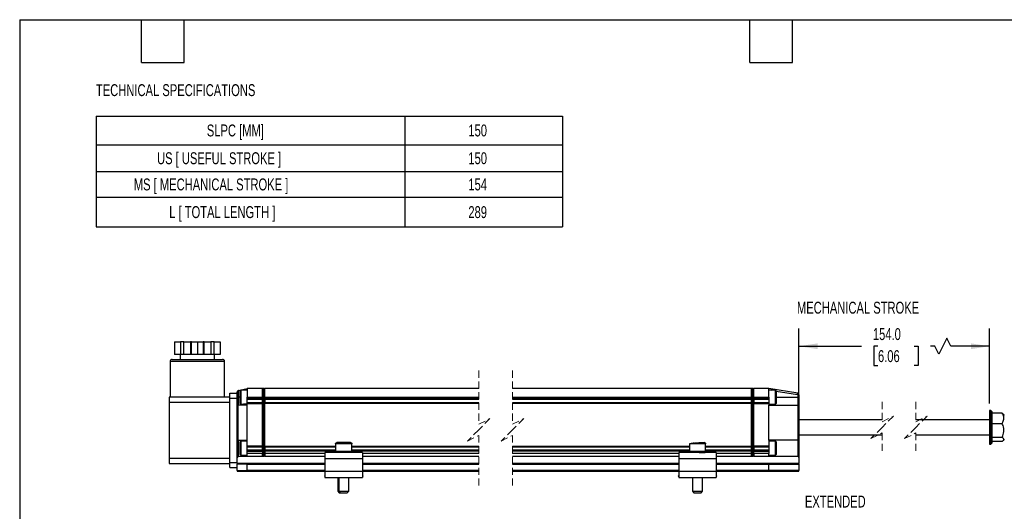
# Model space of a CAD drawing. Header units: millimetres. Extents: x 14 to 614, y 14 to 471.
# Tile 4 of 8: x 14 to 407, y 275 to 471. Entities that reach past the tile are written whole.
import ezdxf

# ---------------------------------------------------------------- set-up
doc = ezdxf.new("R2010")
doc.units = ezdxf.units.MM
doc.header["$LTSCALE"] = 2.25
doc.linetypes.add('HIDDEN', pattern=[1.905, 1.27, -0.635])
doc.layers.add('DIMENSIONS', color=140, linetype='Continuous', lineweight=25)
doc.layers.add('TEXT', color=140, linetype='Continuous', lineweight=25)
doc.styles.add('SLDTEXTSTYLE0', font='TXT', dxfattribs={"width": 0.7})
doc.dimstyles.new('SLDDIMSTYLE2', dxfattribs={"dimtxt": 4.855518, "dimasz": 7.4295, "dimexe": 0, "dimexo": 0.0625, "dimgap": 1.213879, "dimtad": 0, "dimtih": 1, "dimtoh": 1, "dimrnd": 1e-09, "dimzin": 4, "dimdsep": 46, "dimtxsty": 'SLDTEXTSTYLE0', "dimsah": 1, "dimcen": 0.09, "dimadec": 0, "dimazin": 1, "dimtfac": 1, "dimtofl": 0, "dimtmove": 0, "dimatfit": 3, "dimfxl": 0, "dimfrac": 2, "dimtolj": 1, "dimtzin": 12, "dimarcsym": 0})

# ---------------------------------------------------------------- blocks, each defined once
blk = doc.blocks.new('SW_TABLEANNOTATION_0')
at = {"layer": 'DIMENSIONS', "color": 0}
for p, q in [((0, 0), (0, -11.47)), ((0, 0), (123.2, 0)), ((123.2, 0), (123.2, -11.47)), ((123.2, 0), (186.13, 0)), ((186.13, 0), (186.13, -11.47)), ((0, -11.47), (0, -22.18)), ((0, -11.47), (123.2, -11.47)), ((123.2, -11.47), (123.2, -22.18)), ((123.2, -11.47), (186.13, -11.47)), ((186.13, -11.47), (186.13, -22.18)), ((0, -22.18), (0, -32.41)), ((0, -22.18), (123.2, -22.18)), ((123.2, -22.18), (123.2, -32.41)), ((123.2, -22.18), (186.13, -22.18)), ((186.13, -22.18), (186.13, -32.41)), ((0, -32.41), (0, -44.29)), ((0, -32.41), (123.2, -32.41)), ((123.2, -32.41), (123.2, -44.29)), ((123.2, -32.41), (186.13, -32.41)), ((186.13, -32.41), (186.13, -44.29)), ((0, -44.29), (123.2, -44.29)), ((123.2, -44.29), (186.13, -44.29))]:
    blk.add_line(p, q, dxfattribs=at)
at = {"layer": 'DIMENSIONS', "color": 0, "attachment_point": 1, "style": 'SLDTEXTSTYLE0'}
for s, insert, char_height in [('SLPC [MM]', (44.18, -3.37), 4.762), ('150', (148.6, -3.37), 4.762), ('US [ USEFUL STROKE ]', (24.3, -14.46), 4.7625), ('150', (148.6, -14.46), 4.762), ('MS [ MECHANICAL STROKE ]', (15.03, -24.93), 4.7625), ('154', (148.6, -24.93), 4.762), ('L [ TOTAL LENGTH ]', (29.17, -35.98), 4.7625), ('289', (148.6, -35.98), 4.762)]:
    blk.add_mtext(s, dxfattribs=dict(at, insert=insert, char_height=char_height))
blk = doc.blocks.new('_D_8')
at = {"layer": 'DIMENSIONS'}
for p, q in [((325.41, 319.83), (325.41, 348.21)), ((401.51, 318.23), (401.51, 348.21)), ((384.43, 344.24), (381.26, 337.89)), ((386.02, 341.07), (384.43, 344.24)), ((325.41, 341.07), (350.39, 341.07)), ((356.96, 341.07), (355.33, 341.07)), ((355.33, 341.07), (355.33, 333.35)), ((371.39, 341.07), (373.02, 341.07)), ((373.02, 341.07), (373.02, 333.35)), ((379.67, 341.07), (377.97, 341.07)), ((381.26, 337.89), (379.67, 341.07)), ((401.51, 341.07), (386.02, 341.07)), ((355.33, 333.35), (356.96, 333.35)), ((373.02, 333.35), (371.39, 333.35))]:
    blk.add_line(p, q, dxfattribs=at)
for points in [[(325.41, 341.07), (332.84, 339.92), (332.84, 342.21)], [(401.51, 341.07), (394.08, 342.21), (394.08, 339.92)]]:
    blk.add_solid(points, dxfattribs=at)
at = {"layer": 'DIMENSIONS', "char_height": 4.762, "attachment_point": 1, "style": 'SLDTEXTSTYLE0'}
for s, insert in [('154.0', (354.94, 348.29)), ('6.06', (356.96, 339.49))]:
    blk.add_mtext(s, dxfattribs=dict(at, insert=insert))

msp = doc.modelspace()

# ---------------------------------------------------------------- linework, layer by layer
for p, q in [((76.14, 342.776), (76.14, 337.776)), ((76.14, 342.776), (78.515, 342.776)), ((78.515, 342.776), (78.515, 337.776)), ((79.881, 342.776), (78.515, 342.776)), ((79.881, 337.776), (79.881, 342.776)), ((79.881, 342.776), (82.479, 342.776)), ((82.479, 342.776), (82.479, 337.776)), ((82.845, 342.776), (82.479, 342.776)), ((82.845, 337.776), (82.845, 342.776)), ((82.845, 342.776), (85.22, 342.776)), ((85.22, 342.776), (85.22, 337.776)), ((85.22, 342.776), (87.595, 342.776)), ((87.595, 342.776), (87.595, 337.776)), ((87.961, 342.776), (87.595, 342.776)), ((87.961, 337.776), (87.961, 342.776)), ((87.961, 342.776), (90.559, 342.776)), ((90.559, 342.776), (90.559, 337.776)), ((91.925, 342.776), (90.559, 342.776)), ((91.925, 337.776), (91.925, 342.776)), ((91.925, 342.776), (94.3, 342.776)), ((94.3, 342.776), (94.3, 337.776)), ((74.37, 334.976), (74.37, 320.776)), ((96.07, 334.976), (74.37, 334.976)), ((75.17, 335.776), (94.231, 335.776)), ((78.515, 337.776), (76.14, 337.776)), ((78.42, 337.776), (78.42, 335.776)), ((79.881, 337.776), (78.515, 337.776)), ((82.479, 337.776), (79.881, 337.776)), ((82.845, 337.776), (82.479, 337.776)), ((85.22, 337.776), (82.845, 337.776)), ((87.595, 337.776), (85.22, 337.776)), ((87.961, 337.776), (87.595, 337.776)), ((90.559, 337.776), (87.961, 337.776)), ((91.925, 337.776), (90.559, 337.776)), ((94.3, 337.776), (91.925, 337.776)), ((92.02, 335.776), (92.02, 337.776)), ((94.231, 335.776), (95.27, 335.776)), ((96.07, 320.776), (96.07, 334.976)), ((101.17, 322.276), (101.17, 322.854)), ((101.67, 323.368), (105.17, 324.176)), ((101.67, 320.676), (101.67, 323.368)), ((102.57, 323.476), (102.17, 323.076)), ((102.17, 323.076), (102.17, 318.276)), ((105.17, 323.476), (102.57, 323.476)), ((102.57, 323.476), (102.57, 317.876)), ((111.17, 324.176), (105.17, 324.176)), ((105.17, 324.176), (105.17, 320.676)), ((111.17, 320.676), (111.17, 324.176)), ((111.424, 324.176), (111.17, 323.922)), ((111.424, 324.176), (111.424, 320.676)), ((111.916, 324.176), (111.424, 324.176)), ((111.916, 320.676), (111.916, 324.176)), ((111.916, 324.176), (112.17, 323.922)), ((112.17, 320.676), (112.17, 324.176)), ((197.546, 324.176), (112.17, 324.176)), ((306.408, 324.176), (211.046, 324.176)), ((306.408, 320.676), (306.408, 324.176)), ((306.662, 324.176), (306.408, 323.922)), ((306.662, 324.176), (306.662, 320.676)), ((307.154, 324.176), (306.662, 324.176)), ((307.154, 320.676), (307.154, 324.176)), ((307.154, 324.176), (307.408, 323.922)), ((313.408, 324.176), (307.408, 324.176)), ((307.408, 320.676), (307.408, 324.176)), ((313.408, 320.676), (313.408, 324.176)), ((324.906, 322.259), (313.408, 324.176)), ((313.408, 323.669), (314.566, 323.476)), ((316.008, 323.476), (313.408, 323.476)), ((316.408, 323.076), (316.008, 323.476)), ((316.008, 319.022), (316.008, 323.476)), ((316.296, 323.187), (324.824, 321.766)), ((316.408, 319.259), (316.408, 323.076)), ((73.97, 320.776), (73.97, 318.776)), ((98.17, 320.776), (73.97, 320.776)), ((73.97, 318.776), (98.17, 318.776)), ((73.97, 318.776), (73.97, 296.176)), ((98.17, 322.276), (101.17, 322.276)), ((98.17, 320.276), (98.17, 322.276)), ((98.17, 320.276), (101.17, 320.276)), ((98.17, 294.676), (98.17, 320.276)), ((101.17, 320.276), (101.17, 322.276)), ((101.17, 320.676), (101.67, 320.676)), ((101.17, 316.976), (101.17, 320.276)), ((101.67, 317.476), (101.67, 320.676)), ((102.17, 320.676), (101.67, 320.676)), ((105.17, 320.676), (111.17, 320.676)), ((105.17, 320.176), (105.17, 320.676)), ((105.17, 319.776), (105.17, 320.176)), ((111.17, 320.176), (105.17, 320.176)), ((111.17, 319.776), (105.17, 319.776)), ((105.17, 318.576), (105.17, 319.776)), ((105.17, 318.176), (105.17, 318.576)), ((105.17, 318.576), (111.17, 318.576)), ((111.17, 320.676), (111.17, 320.176)), ((111.424, 320.676), (111.17, 320.676)), ((111.17, 320.176), (111.17, 319.837)), ((111.17, 318.514), (111.17, 319.837)), ((111.17, 318.514), (111.17, 318.176)), ((111.424, 320.676), (111.916, 320.676)), ((111.424, 320.676), (111.424, 298.176)), ((111.916, 320.676), (112.17, 320.676)), ((111.916, 298.176), (111.916, 320.676)), ((112.17, 320.676), (197.546, 320.676)), ((112.17, 320.676), (112.17, 320.176)), ((112.17, 320.176), (197.546, 320.176)), ((112.17, 319.837), (112.17, 320.176)), ((112.17, 319.837), (112.17, 318.514)), ((197.546, 319.776), (112.17, 319.776)), ((112.17, 318.576), (197.546, 318.576)), ((112.17, 318.176), (112.17, 318.514)), ((211.046, 320.676), (306.408, 320.676)), ((211.046, 320.176), (306.408, 320.176)), ((306.408, 319.776), (211.046, 319.776)), ((211.046, 318.576), (306.408, 318.576)), ((306.662, 320.676), (306.408, 320.676)), ((306.408, 320.176), (306.408, 320.676)), ((306.408, 320.176), (306.408, 319.837)), ((306.408, 318.514), (306.408, 319.837)), ((306.408, 318.514), (306.408, 318.176)), ((306.662, 320.676), (306.662, 298.176)), ((306.662, 320.676), (307.154, 320.676)), ((307.154, 298.176), (307.154, 320.676)), ((307.154, 320.676), (307.408, 320.676)), ((307.408, 320.676), (313.408, 320.676)), ((307.408, 320.176), (307.408, 320.676)), ((307.408, 319.837), (307.408, 320.176)), ((313.408, 320.176), (307.408, 320.176)), ((307.408, 319.837), (307.408, 318.514)), ((313.408, 319.776), (307.408, 319.776)), ((307.408, 318.576), (313.408, 318.576)), ((307.408, 318.176), (307.408, 318.514)), ((313.408, 320.676), (313.408, 320.176)), ((313.408, 320.176), (313.408, 319.776)), ((313.408, 319.776), (313.408, 318.576)), ((313.408, 318.576), (313.408, 318.176)), ((316.008, 317.876), (316.008, 319.022)), ((316.408, 320.676), (324.908, 320.676)), ((316.408, 318.276), (316.408, 319.259)), ((324.908, 321.667), (324.908, 320.676)), ((325.408, 321.667), (324.908, 321.667)), ((324.908, 320.676), (324.908, 317.476)), ((325.408, 320.676), (324.908, 320.676)), ((325.408, 321.667), (325.408, 320.676)), ((325.408, 320.676), (325.408, 316.976)), ((101.17, 304.076), (101.17, 316.976)), ((101.557, 303.588), (101.557, 317.463)), ((105.17, 317.476), (101.67, 317.476)), ((102.17, 318.276), (102.57, 317.876)), ((102.57, 317.876), (103.67, 317.876)), ((105.17, 317.926), (103.67, 317.926)), ((103.67, 317.926), (103.67, 317.476)), ((105.17, 317.476), (105.17, 318.176)), ((105.17, 318.176), (111.17, 318.176)), ((105.17, 303.576), (105.17, 317.476)), ((111.17, 301.176), (111.17, 318.176)), ((112.17, 301.176), (112.17, 318.176)), ((197.546, 318.176), (112.17, 318.176)), ((306.408, 318.176), (211.046, 318.176)), ((306.408, 301.176), (306.408, 318.176)), ((307.408, 318.176), (313.408, 318.176)), ((307.408, 301.176), (307.408, 318.176)), ((313.408, 318.176), (313.408, 317.476)), ((313.408, 317.876), (316.008, 317.876)), ((313.408, 303.614), (313.408, 317.476)), ((313.408, 317.476), (324.908, 317.476)), ((316.008, 317.876), (316.408, 318.276)), ((324.97, 317.472), (324.97, 303.618)), ((325.408, 316.976), (325.408, 304.114)), ((402.014, 315.376), (401.514, 315.376)), ((401.514, 315.376), (401.514, 301.976)), ((402.514, 314.876), (402.014, 315.376)), ((402.014, 301.976), (402.014, 315.376)), ((402.514, 302.717), (402.514, 314.876)), ((358.599, 311.676), (325.408, 311.676)), ((401.514, 311.676), (372.099, 311.676)), ((406.572, 314.279), (402.514, 314.279)), ((406.572, 314.279), (406.955, 313.878)), ((407.514, 313.339), (407.014, 313.928)), ((402.514, 310.271), (406.572, 310.271)), ((101.17, 294.676), (101.17, 304.076)), ((101.67, 303.576), (105.17, 303.576)), ((101.67, 297.176), (101.67, 303.576)), ((102.57, 303.176), (102.17, 302.776)), ((102.17, 302.776), (102.17, 297.976)), ((103.67, 303.176), (102.57, 303.176)), ((102.57, 303.176), (102.57, 297.576)), ((103.67, 303.576), (103.67, 303.126)), ((105.17, 303.126), (103.67, 303.126)), ((105.17, 301.176), (105.17, 303.576)), ((313.408, 303.614), (313.408, 301.176)), ((324.908, 303.614), (313.408, 303.614)), ((316.008, 303.176), (313.408, 303.176)), ((316.408, 302.776), (316.008, 303.176)), ((316.008, 298.973), (316.008, 303.176)), ((316.408, 299.174), (316.408, 302.776)), ((324.908, 303.614), (324.908, 300.376)), ((325.408, 305.676), (358.599, 305.676)), ((325.408, 304.114), (325.408, 300.376)), ((372.099, 305.676), (401.514, 305.676)), ((406.572, 304.668), (402.514, 304.668)), ((406.572, 303.073), (402.514, 303.073)), ((402.514, 302.476), (402.514, 302.717)), ((407.014, 303.423), (407.514, 304.012)), ((111.17, 301.176), (105.17, 301.176)), ((105.17, 300.776), (105.17, 301.176)), ((111.17, 300.776), (105.17, 300.776)), ((105.17, 299.576), (105.17, 300.776)), ((111.17, 299.576), (105.17, 299.576)), ((105.17, 299.176), (105.17, 299.576)), ((105.17, 299.176), (111.17, 299.176)), ((105.17, 298.176), (105.17, 299.176)), ((111.17, 301.176), (111.17, 300.837)), ((111.17, 299.514), (111.17, 300.837)), ((111.17, 299.514), (111.17, 299.176)), ((111.17, 299.176), (111.17, 298.176)), ((112.17, 300.837), (112.17, 301.176)), ((112.17, 301.176), (140.42, 301.176)), ((112.17, 300.837), (112.17, 299.514)), ((140.42, 300.776), (112.17, 300.776)), ((140.42, 299.576), (112.17, 299.576)), ((112.17, 299.176), (112.17, 299.514)), ((140.42, 299.176), (112.17, 299.176)), ((112.17, 299.176), (112.17, 298.176)), ((140.42, 302.076), (140.42, 299.076)), ((146.92, 302.076), (140.42, 302.076)), ((146.92, 299.076), (140.42, 299.076)), ((146.42, 302.576), (140.92, 302.576)), ((146.92, 299.076), (146.92, 302.076)), ((146.92, 301.176), (197.546, 301.176)), ((197.546, 300.776), (146.92, 300.776)), ((197.546, 299.576), (146.92, 299.576)), ((197.546, 299.176), (146.92, 299.176)), ((211.046, 301.176), (281.658, 301.176)), ((281.658, 300.776), (211.046, 300.776)), ((281.658, 299.576), (211.046, 299.576)), ((281.658, 299.176), (211.046, 299.176)), ((281.658, 302.076), (281.658, 299.076)), ((288.15, 302.076), (281.658, 302.076)), ((288.15, 299.076), (281.658, 299.076)), ((283.408, 302.347), (283.404, 302.576)), ((288.158, 302.076), (288.15, 302.076)), ((288.158, 299.076), (288.15, 299.076)), ((288.158, 299.076), (288.158, 302.076)), ((288.158, 301.176), (306.408, 301.176)), ((306.408, 300.776), (288.158, 300.776)), ((306.408, 299.576), (288.158, 299.576)), ((306.408, 299.176), (288.158, 299.176)), ((306.408, 301.176), (306.408, 300.837)), ((306.408, 299.514), (306.408, 300.837)), ((306.408, 299.514), (306.408, 299.176)), ((306.408, 298.176), (306.408, 299.176)), ((313.408, 301.176), (307.408, 301.176)), ((307.408, 300.837), (307.408, 301.176)), ((307.408, 300.837), (307.408, 299.514)), ((313.408, 300.776), (307.408, 300.776)), ((313.408, 299.576), (307.408, 299.576)), ((307.408, 299.176), (307.408, 299.514)), ((307.408, 299.176), (313.408, 299.176)), ((307.408, 298.176), (307.408, 299.176)), ((313.408, 301.176), (313.408, 300.776)), ((313.408, 300.776), (313.408, 299.576)), ((313.408, 299.576), (313.408, 299.176)), ((313.408, 299.176), (313.408, 298.176)), ((316.008, 297.576), (316.008, 298.973)), ((316.408, 297.976), (316.408, 299.174)), ((325.408, 300.376), (324.908, 300.376)), ((324.908, 300.376), (324.908, 297.137)), ((325.408, 300.376), (325.408, 296.637)), ((401.514, 301.976), (402.014, 301.976)), ((402.014, 301.976), (402.514, 302.476)), ((73.97, 296.176), (73.97, 294.176)), ((98.17, 296.176), (73.97, 296.176)), ((101.67, 297.176), (105.17, 297.176)), ((102.17, 297.976), (102.57, 297.576)), ((102.57, 297.576), (105.17, 297.576)), ((103.67, 297.576), (103.67, 297.452)), ((103.67, 297.452), (105.17, 297.452)), ((111.17, 298.176), (105.17, 298.176)), ((105.17, 297.176), (105.17, 298.176)), ((105.17, 297.176), (111.17, 297.176)), ((111.17, 297.176), (111.17, 298.176)), ((111.424, 298.176), (111.17, 298.176)), ((111.424, 297.176), (111.17, 297.43)), ((111.424, 298.176), (111.424, 297.176)), ((111.916, 298.176), (111.424, 298.176)), ((111.424, 297.176), (111.916, 297.176)), ((111.916, 297.176), (111.916, 298.176)), ((111.916, 298.176), (112.17, 298.176)), ((111.916, 297.176), (112.17, 297.43)), ((112.17, 298.176), (112.17, 297.176)), ((136.17, 298.176), (112.17, 298.176)), ((112.17, 297.176), (136.17, 297.176)), ((136.17, 298.576), (136.17, 296.076)), ((151.17, 298.576), (136.17, 298.576)), ((151.17, 296.076), (136.17, 296.076)), ((136.17, 296.076), (136.17, 291.076)), ((151.17, 298.576), (151.17, 296.076)), ((197.546, 298.176), (151.17, 298.176)), ((151.17, 297.176), (197.546, 297.176)), ((151.17, 296.076), (151.17, 291.076)), ((277.408, 298.176), (211.046, 298.176)), ((211.046, 297.176), (277.408, 297.176)), ((277.408, 298.576), (277.408, 296.076)), ((292.408, 298.576), (277.408, 298.576)), ((292.408, 296.076), (277.408, 296.076)), ((277.408, 296.076), (277.408, 291.076)), ((292.408, 298.576), (292.408, 296.076)), ((306.408, 298.176), (292.408, 298.176)), ((292.408, 297.176), (306.408, 297.176)), ((292.408, 296.076), (292.408, 291.076)), ((306.408, 297.176), (306.408, 298.176)), ((306.662, 298.176), (306.408, 298.176)), ((306.662, 297.176), (306.408, 297.43)), ((306.662, 298.176), (306.662, 297.176)), ((307.154, 298.176), (306.662, 298.176)), ((306.662, 297.176), (307.154, 297.176)), ((307.154, 298.176), (307.408, 298.176)), ((307.154, 297.176), (307.154, 298.176)), ((307.154, 297.176), (307.408, 297.43)), ((313.408, 298.176), (307.408, 298.176)), ((307.408, 298.176), (307.408, 297.176)), ((307.408, 297.176), (313.408, 297.176)), ((313.408, 297.176), (313.408, 298.176)), ((313.408, 297.576), (316.008, 297.576)), ((313.408, 297.176), (313.408, 297.137)), ((313.408, 297.137), (324.908, 297.137)), ((316.008, 297.576), (316.408, 297.976)), ((325.408, 296.637), (325.408, 294.176)), ((73.97, 294.176), (98.17, 294.176)), ((98.17, 292.676), (98.17, 294.676)), ((98.17, 294.676), (101.17, 294.676)), ((98.17, 292.676), (101.17, 292.676)), ((101.17, 294.176), (101.17, 294.676)), ((101.17, 294.176), (101.17, 293.976)), ((105.206, 294.176), (101.17, 294.176)), ((105.17, 293.976), (101.17, 293.976)), ((101.17, 291.376), (101.17, 293.976)), ((101.17, 291.376), (105.17, 291.376)), ((101.17, 291.376), (101.17, 291.176)), ((101.17, 291.176), (105.206, 291.176)), ((105.17, 291.376), (105.17, 293.976)), ((105.17, 293.976), (136.17, 293.976)), ((136.17, 291.376), (105.17, 291.376)), ((136.17, 294.176), (105.206, 294.176)), ((105.206, 291.176), (136.17, 291.176)), ((136.17, 291.076), (136.17, 288.576)), ((151.17, 291.076), (136.17, 291.076)), ((197.546, 294.176), (151.17, 294.176)), ((151.17, 293.976), (197.546, 293.976)), ((197.546, 291.376), (151.17, 291.376)), ((151.17, 291.176), (197.546, 291.176)), ((151.17, 291.076), (151.17, 288.576)), ((277.408, 294.176), (211.046, 294.176)), ((211.046, 293.976), (277.408, 293.976)), ((277.408, 291.376), (211.046, 291.376)), ((211.046, 291.176), (277.408, 291.176)), ((292.408, 291.076), (277.408, 291.076)), ((277.408, 291.076), (277.408, 288.576)), ((313.395, 294.176), (292.408, 294.176)), ((292.408, 293.976), (313.408, 293.976)), ((313.408, 291.376), (292.408, 291.376)), ((292.408, 291.176), (313.395, 291.176)), ((292.408, 291.076), (292.408, 288.576)), ((313.408, 294.176), (313.395, 294.176)), ((325.408, 294.176), (313.395, 294.176)), ((313.408, 291.176), (313.395, 291.176)), ((313.395, 291.176), (325.408, 291.176)), ((313.408, 294.176), (313.408, 293.976)), ((313.408, 293.976), (325.408, 293.976)), ((313.408, 291.376), (313.408, 293.976)), ((325.408, 291.376), (313.408, 291.376)), ((313.408, 291.376), (313.408, 291.176)), ((325.408, 293.976), (325.408, 294.176)), ((325.408, 293.976), (325.408, 291.376)), ((325.408, 291.176), (325.408, 291.376)), ((136.17, 289.396), (135.956, 289.118)), ((135.956, 289.118), (136.17, 288.954)), ((136.17, 288.576), (151.17, 288.576)), ((136.662, 288.576), (136.749, 288.509)), ((136.749, 288.509), (136.801, 288.576)), ((141.304, 288.576), (141.304, 283.176)), ((141.67, 288.576), (141.67, 283.176)), ((145.67, 283.176), (145.67, 288.576)), ((150.539, 288.576), (150.591, 288.509)), ((150.678, 288.576), (150.591, 288.509)), ((151.383, 289.118), (151.17, 289.396)), ((151.383, 289.118), (151.17, 288.954)), ((277.408, 289.396), (277.194, 289.118)), ((277.194, 289.118), (277.408, 288.954)), ((277.408, 288.576), (292.408, 288.576)), ((277.9, 288.576), (277.987, 288.509)), ((277.987, 288.509), (278.038, 288.576)), ((282.908, 288.576), (282.908, 283.176)), ((286.908, 283.176), (286.908, 288.576)), ((291.777, 288.576), (291.828, 288.509)), ((291.915, 288.576), (291.828, 288.509)), ((292.621, 289.118), (292.408, 289.396)), ((292.621, 289.118), (292.408, 288.954)), ((141.304, 283.176), (141.904, 282.576)), ((141.304, 283.176), (141.67, 283.176)), ((141.67, 283.176), (142.27, 282.576)), ((141.67, 283.176), (145.67, 283.176)), ((145.07, 282.576), (145.67, 283.176)), ((282.908, 283.176), (283.508, 282.576)), ((282.908, 283.176), (286.903, 283.176)), ((286.308, 282.576), (286.908, 283.176)), ((286.903, 283.176), (286.908, 283.176)), ((141.904, 282.576), (142.27, 282.576)), ((142.27, 282.576), (145.07, 282.576)), ((283.508, 282.576), (286.304, 282.576)), ((286.304, 282.576), (286.308, 282.576))]:
    msp.add_line(p, q)
at = {"color": 7, "linetype": 'HIDDEN', "lineweight": 18}
for p, q in [((197.546, 331.319), (197.546, 309.926)), ((211.046, 331.319), (211.046, 309.926)), ((358.599, 318.819), (358.599, 310.926)), ((372.099, 318.819), (372.099, 310.926)), ((197.546, 309.926), (202.046, 312.176)), ((202.046, 312.176), (197.546, 307.676)), ((211.046, 309.926), (215.546, 312.176)), ((215.546, 312.176), (211.046, 307.676)), ((358.599, 310.926), (363.099, 313.176)), ((363.099, 313.176), (358.599, 308.676)), ((372.099, 310.926), (376.599, 313.176)), ((376.599, 313.176), (372.099, 308.676)), ((197.546, 307.676), (193.046, 303.176)), ((211.046, 307.676), (206.546, 303.176)), ((358.599, 308.676), (354.099, 304.176)), ((372.099, 308.676), (367.599, 304.176)), ((193.046, 303.176), (197.546, 305.426)), ((197.546, 305.426), (197.546, 284.032)), ((206.546, 303.176), (211.046, 305.426)), ((211.046, 305.426), (211.046, 284.032)), ((354.099, 304.176), (358.599, 306.426)), ((358.599, 306.426), (358.599, 298.532)), ((367.599, 304.176), (372.099, 306.426)), ((372.099, 306.426), (372.099, 298.532))]:
    msp.add_line(p, q, dxfattribs=at)
at = {"flags": 128}
for points in [[(101.67, 323.368), (101.632, 323.359), (101.594, 323.35), (101.557, 323.342)], [(324.824, 321.766), (324.84, 321.862), (324.855, 321.955), (324.87, 322.04), (324.882, 322.115), (324.892, 322.176), (324.9, 322.222), (324.905, 322.25), (324.906, 322.259)]]:
    msp.add_lwpolyline(points, dxfattribs=at)
for centre, radius, start, end in [((101.67, 322.854), 0.5, 103.00023, 180.00038), ((324.808, 321.667), 0.6, 359.99979, 80.53786), ((101.67, 316.976), 0.5, 103.00044, 180.00026), ((101.67, 316.976), 0.5, 90.00024, 102.99997), ((324.908, 316.976), 0.5, 82.87539, 90.00001), ((324.908, 316.976), 0.5, 359.9999, 82.87501), ((101.67, 304.076), 0.5, 179.99971, 256.99958), ((101.67, 304.076), 0.5, 256.9995, 270.00029), ((324.908, 304.114), 0.5, 269.99946, 277.126), ((324.908, 304.114), 0.5, 277.12479, 0.00025), ((289.896, 239.32), 63.294, 92.04679, 97.47895), ((101.67, 296.676), 0.5, 90.00116, 179.99948), ((324.908, 296.637), 0.5, 0.00015, 89.99985), ((105.473, 294.024), 0.307, 150.43443, 189.06597), ((105.484, 291.329), 0.318, 171.60109, 208.89851)]:
    msp.add_arc(centre, radius, start, end)
for points, knots in [([(75.17, 335.776), (75.056, 335.762), (74.82, 335.732), (74.552, 335.516), (74.396, 335.247), (74.378, 335.064), (74.37, 334.976)], [0, 0, 0, 0, 0.2702624, 0.5624284, 0.7897384, 1, 1, 1, 1]), ([(96.07, 334.976), (96.056, 335.089), (96.026, 335.325), (95.81, 335.593), (95.541, 335.749), (95.358, 335.767), (95.27, 335.776)], [0, 0, 0, 0, 0.270263, 0.5624271, 0.789743, 1, 1, 1, 1]), ([(324.824, 321.766), (324.835, 321.763), (324.858, 321.757), (324.885, 321.733), (324.904, 321.703), (324.906, 321.679), (324.908, 321.667)], [0, 0, 0, 0, 0.2484141, 0.499801, 0.748446, 1, 1, 1, 1]), ([(406.572, 310.271), (406.855, 310.815), (407.418, 311.895), (407.09, 313.381), (406.684, 314.084), (406.572, 314.279)], [0, 0, 0, 0, 0.42307418, 0.84008185, 1, 1, 1, 1]), ([(406.572, 304.668), (406.852, 305.438), (407.417, 306.984), (407.106, 308.967), (406.684, 309.996), (406.572, 310.271)], [0, 0, 0, 0, 0.4205471, 0.845143, 1, 1, 1, 1]), ([(407.228, 303.87), (407.131, 304.081), (406.98, 304.409), (406.679, 304.6), (406.572, 304.668)], [0, 0, 0, 0, 0.6413664, 1, 1, 1, 1]), ([(406.572, 303.073), (406.858, 303.259), (407.185, 303.472), (407.224, 303.826), (407.228, 303.87)], [0, 0, 0, 0, 0.87399249, 1, 1, 1, 1]), ([(140.42, 302.076), (140.429, 302.147), (140.447, 302.294), (140.582, 302.462), (140.75, 302.559), (140.865, 302.57), (140.92, 302.576)], [0, 0, 0, 0, 0.2702639, 0.5624385, 0.7897435, 1, 1, 1, 1]), ([(140.92, 298.576), (140.849, 298.584), (140.701, 298.603), (140.534, 298.738), (140.436, 298.906), (140.425, 299.021), (140.42, 299.076)], [0, 0, 0, 0, 0.2702546, 0.5624265, 0.7897325, 1, 1, 1, 1]), ([(146.42, 302.576), (146.491, 302.567), (146.638, 302.549), (146.806, 302.413), (146.903, 302.245), (146.914, 302.131), (146.92, 302.076)], [0, 0, 0, 0, 0.2702682, 0.5624347, 0.7897364, 1, 1, 1, 1]), ([(146.92, 299.076), (146.911, 299.005), (146.893, 298.857), (146.757, 298.69), (146.589, 298.592), (146.475, 298.581), (146.42, 298.576)], [0, 0, 0, 0, 0.27025981, 0.56242775, 0.78972894, 1, 1, 1, 1]), ([(281.658, 299.076), (281.705, 299.043), (281.909, 298.901), (282.338, 298.905), (282.879, 298.836), (283.479, 298.8), (284.165, 298.758), (284.893, 298.722), (285.599, 298.689), (286.23, 298.659), (286.747, 298.635), (287.184, 298.609), (287.466, 298.599), (287.618, 298.58), (287.635, 298.578)], [0, 0, 0, 0, 0.0284631, 0.1223303, 0.2020017, 0.3031235, 0.4205228, 0.5451303, 0.6659346, 0.7729459, 0.8596378, 0.9237549, 0.9913288, 1, 1, 1, 1]), ([(287.651, 302.576), (287.722, 302.567), (287.869, 302.548), (288.036, 302.413), (288.133, 302.245), (288.144, 302.131), (288.15, 302.076)], [0, 0, 0, 0, 0.2699666, 0.5620449, 0.7894973, 1, 1, 1, 1]), ([(288.15, 299.076), (288.141, 299.005), (288.123, 298.857), (287.988, 298.69), (287.82, 298.592), (287.706, 298.581), (287.651, 298.576)], [0, 0, 0, 0, 0.2705561, 0.5628141, 0.7899756, 1, 1, 1, 1]), ([(287.822, 298.608), (287.827, 298.609), (287.9, 298.621), (288.017, 298.717), (288.136, 298.881), (288.151, 299.012), (288.158, 299.076)], [0, 0, 0, 0, 0.0263422, 0.3607429, 0.6935496, 1, 1, 1, 1]), ([(288.158, 302.076), (288.152, 302.14), (288.144, 302.246), (288.079, 302.33), (288.053, 302.363)], [0, 0, 0, 0, 0.601906, 1, 1, 1, 1])]:
    msp.add_open_spline(points, degree=3, knots=knots)
at = {"layer": 'TEXT'}
for p, q in [((14.287, 471.487), (614.362, 471.487)), ((14.287, 471.487), (14.287, 14.287)), ((62.865, 454.342), (62.865, 471.487)), ((80.01, 454.342), (80.01, 471.487)), ((305.752, 454.342), (305.752, 471.487)), ((322.897, 454.342), (322.897, 471.487)), ((62.865, 454.342), (80.01, 454.342)), ((305.752, 454.342), (322.897, 454.342))]:
    msp.add_line(p, q, dxfattribs=at)

# ---------------------------------------------------------------- block references
at = {"layer": 'DIMENSIONS'}
msp.add_blockref('SW_TABLEANNOTATION_0', (44.82, 432.997), dxfattribs=at)

# ---------------------------------------------------------------- texts
at = {"layer": 'DIMENSIONS', "char_height": 4.7625, "attachment_point": 1, "style": 'SLDTEXTSTYLE0'}
for s, insert in [('TECHNICAL SPECIFICATIONS', (44.728, 445.726)), ('MECHANICAL STROKE', (324.61, 358.84)), ('EXTENDED', (327.779, 281.421))]:
    msp.add_mtext(s, dxfattribs=dict(at, insert=insert))

# ---------------------------------------------------------------- dimensions: what is measured, and where the dimension line sits
at = {"layer": 'DIMENSIONS'}
dim = msp.add_linear_dim(base=(401.514, 341.066), p1=(325.408, 316.976), p2=(401.514, 315.376), text='154.0', dimstyle='SLDDIMSTYLE2', dxfattribs=at)
dim.commit()
dim.dimension.update_dxf_attribs({"geometry": '_D_8', "text_midpoint": (364.179, 341.066), "dimtype": 160})

doc.saveas('drawing.dxf')
